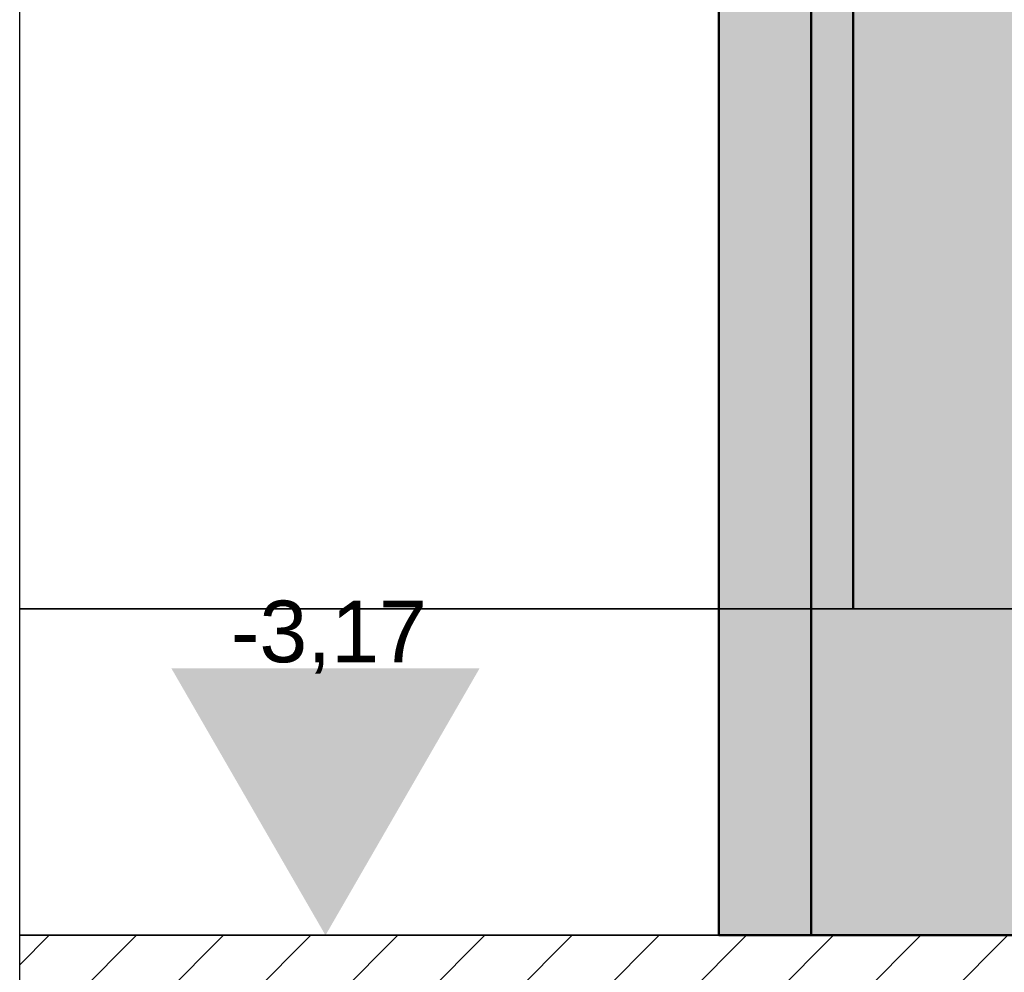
# Model space of a CAD drawing. Extents: x -459 to 541, y -543 to 550.
# Tile 3 of 256: x -283 to -251, y 2 to 33. Entities that reach past the tile are written whole.
import ezdxf

# ---------------------------------------------------------------- set-up
doc = ezdxf.new("R2010")
doc.units = 0
doc.layers.get('0').update_dxf_attribs({"lineweight": 35})
doc.layers.add('_3d_View_', color=7, linetype='Continuous')
for name, color, linetype, lineweight, true_color in [('A_Innenwand-A07ALC2Q1N', 7, 'Continuous', 35, 0x80ff80), ('A_RFB+FFB-A07ALC2T1N', 7, 'Continuous', 35, 0xb2b200), ('X_Geometrie', 3, 'Continuous', 50, 0x00ff00), ('X_Geometrie-Shading', 3, 'Continuous', 50, 0x00ff00), ('X_Mass', 7, 'Continuous', 25, 0x0080ff), ('X_Text', 2, 'Continuous', 35, 0xffff00)]:
    doc.layers.add(name, color=color, linetype=linetype, lineweight=lineweight, true_color=true_color)
doc.styles.get("Standard").update_dxf_attribs({"font": 'arial.ttf'})

# ---------------------------------------------------------------- blocks, each defined once
blk = doc.blocks.new('3D-Ansicht-A07ALAKN1N', base_point=(-283.141, -11.04))
at = {"layer": 'X_Geometrie-Shading', "color": 251, "true_color": 0x484848}
blk.add_solid([(-260.451, 3.489), (-260.025, 3.489), (-260.451, 46.489), (-260.025, 46.489)], dxfattribs=at)
at = {"layer": 'X_Geometrie-Shading', "color": 251, "true_color": 0x585858}
blk.add_solid([(-260.025, 3.489), (-258.776, 3.489), (-260.025, 46.489), (-258.776, 46.489)], dxfattribs=at)
at = {"layer": 'X_Geometrie-Shading', "color": 251, "true_color": 0x666666}
blk.add_solid([(-258.776, 3.489), (-256.79, 3.489), (-258.776, 46.489), (-256.79, 46.489)], dxfattribs=at)
at = {"layer": 'X_Geometrie-Shading', "color": 14, "true_color": 0x900000}
blk.add_solid([(-257.451, 3.489), (-257.127, 3.489), (-257.451, 46.489), (-257.127, 46.489)], dxfattribs=at)
at = {"layer": 'X_Geometrie-Shading', "color": 14, "true_color": 0xb00000}
blk.add_solid([(-257.127, 3.489), (-256.178, 3.489), (-257.127, 46.489), (-256.178, 46.489)], dxfattribs=at)
at = {"layer": 'X_Geometrie-Shading', "color": 8, "true_color": 0x727272}
for points in [[(-256.231, 46.489), (-256.79, 46.489), (-256.231, 3.489), (-256.79, 3.489)], [(-255.928, 46.489), (-256.231, 46.489), (-255.928, 3.489), (-256.231, 3.489)], [(-255.928, 3.489), (-254.201, 3.489), (-255.928, 46.489), (-254.201, 46.489)]]:
    blk.add_solid(points, dxfattribs=at)
at = {"layer": 'X_Geometrie-Shading', "color": 12, "true_color": 0xcd0000}
blk.add_solid([(-256.178, 3.489), (-254.669, 3.489), (-256.178, 46.489), (-254.669, 46.489)], dxfattribs=at)
at = {"layer": 'X_Geometrie-Shading', "color": 12, "true_color": 0xe40000}
blk.add_solid([(-254.669, 3.489), (-252.701, 3.489), (-254.669, 46.489), (-252.701, 46.489)], dxfattribs=at)
at = {"layer": 'X_Geometrie-Shading', "color": 8, "true_color": 0x7b7b7b}
blk.add_solid([(-254.201, 3.489), (-251.186, 3.489), (-254.201, 46.489), (-251.186, 46.489)], dxfattribs=at)
at = {"layer": 'X_Geometrie-Shading', "color": 1, "true_color": 0xf50000}
blk.add_solid([(-252.701, 3.489), (-250.41, 3.489), (-252.701, 46.489), (-250.41, 46.489)], dxfattribs=at)
at = {"layer": 'X_Geometrie-Shading', "color": 8, "true_color": 0x7f7f7f}
blk.add_solid([(-250.481, 46.489), (-251.186, 46.489), (-250.481, 3.489), (-251.186, 3.489)], dxfattribs=at)
blk = doc.blocks.new('Höhenangabe-A07ALAQZ1N', base_point=(-278.216, 3.489))
at = {"color": 0, "linetype": 'ByBlock', "lineweight": -2, "ltscale": 0.25}
blk.add_solid([(-273.216, 3.489), (-278.216, 12.15), (-268.216, 12.15)], dxfattribs=at)
at = {"color": 0, "linetype": 'ByBlock', "lineweight": -2, "ltscale": 0.25, "insert": (-276.291, 14.35), "char_height": 2, "attachment_point": 1}
blk.add_mtext('{\\fArial;-3,17}', dxfattribs=at)
blk = doc.blocks.new('Referenz-A07ALD1B1N', base_point=(-283.141, -11.04))
at = {"layer": 'A_Innenwand-A07ALC2Q1N', "color": 0, "linetype": 'ByBlock', "ltscale": 0.35}
for p, q in [((-256.097, 60.489), (-256.097, 14.089)), ((-256.074, 60.489), (-256.074, 14.089)), ((-256.074, 60.489), (-256.074, 14.089)), ((-256.074, 14.089), (-283.141, 14.089)), ((-256.097, 14.089), (-240.513, 14.089)), ((-256.097, 14.089), (-256.097, 14.089)), ((-256.074, 14.089), (-256.074, 14.089))]:
    blk.add_line(p, q, dxfattribs=at)
at = {"layer": 'A_RFB+FFB-A07ALC2T1N', "color": 0, "linetype": 'ByBlock', "ltscale": 0.35}
for p, q in [((-188.492, 14.089), (-283.141, 14.089)), ((-283.141, 3.489), (-188.492, 3.489)), ((-283.141, 3.489), (-188.492, 3.489))]:
    blk.add_line(p, q, dxfattribs=at)
at = {"layer": 'A_RFB+FFB-A07ALC2T1N', "color": 0, "linetype": 'ByBlock', "lineweight": 18, "ltscale": 0.18}
for p, q in [((-283.141, -8.784), (-270.868, 3.489)), ((-283.141, -5.956), (-273.696, 3.489)), ((-283.141, -3.127), (-276.525, 3.489)), ((-283.141, -0.299), (-279.353, 3.489)), ((-283.141, 2.53), (-282.182, 3.489)), ((-282.569, -11.04), (-268.04, 3.489)), ((-279.741, -11.04), (-265.211, 3.489)), ((-276.912, -11.04), (-262.383, 3.489)), ((-274.084, -11.04), (-259.554, 3.489)), ((-271.255, -11.04), (-256.726, 3.489)), ((-268.427, -11.04), (-253.897, 3.489)), ((-265.598, -11.04), (-251.069, 3.489))]:
    blk.add_line(p, q, dxfattribs=at)
blk = doc.blocks.new('Zylinder-A07ALD1H1N', base_point=(-257.451, 3.489))
at = {"color": 0, "linetype": 'ByBlock', "lineweight": -2, "ltscale": 0.5}
for p, q in [((-257.451, 46.489), (-257.451, 3.489)), ((-257.451, 46.489), (-251.886, 46.489)), ((-251.886, 46.489), (-244.016, 46.489)), ((-244.016, 46.489), (-238.451, 46.489)), ((-238.451, 3.489), (-238.451, 46.489)), ((-257.451, 3.489), (-251.886, 3.489)), ((-251.886, 3.489), (-244.016, 3.489)), ((-244.016, 3.489), (-238.451, 3.489))]:
    blk.add_line(p, q, dxfattribs=at)
blk = doc.blocks.new('Zylinder-A07ALD1J1N', base_point=(-260.451, 3.489))
at = {"color": 0, "linetype": 'ByBlock', "lineweight": -2, "ltscale": 0.5}
for p, q in [((-260.451, 46.489), (-260.451, 3.489)), ((-260.451, 46.489), (-253.129, 46.489)), ((-253.129, 46.489), (-242.773, 46.489)), ((-242.773, 46.489), (-235.451, 46.489)), ((-235.451, 3.489), (-235.451, 46.489)), ((-260.451, 3.489), (-253.129, 3.489)), ((-253.129, 3.489), (-242.773, 3.489)), ((-242.773, 3.489), (-235.451, 3.489))]:
    blk.add_line(p, q, dxfattribs=at)
blk = doc.blocks.new('Einzeiliger Text-A07ALD1R1N', base_point=(-265.237, 14.089))
at = {"color": 0, "lineweight": -2}
for p, q in [((-265.237, 14.089), (-262.837, 14.089)), ((-262.837, 14.089), (-265.237, 14.089)), ((-265.237, 14.089), (-265.237, 14.089)), ((-262.837, 14.089), (-262.837, 14.089))]:
    blk.add_line(p, q, dxfattribs=at)
blk = doc.blocks.new('3D-Ansicht-Rahmen-A07ALD301N', base_point=(-283.141, -11.04))
at = {"color": 0, "linetype": 'ByBlock', "lineweight": -2, "ltscale": 0.25}
blk.add_line((-283.141, -11.04), (-283.141, 66.795), dxfattribs=at)

msp = doc.modelspace()

# ---------------------------------------------------------------- block references
at = {"color": 251, "lineweight": 25, "ltscale": 0.25, "true_color": 0x585858}
msp.add_blockref('Referenz-A07ALD1B1N', (-283.141, -11.04), dxfattribs=at)
msp.add_blockref('3D-Ansicht-A07ALAKN1N', (-283.141, -11.04))
at = {"layer": '_3d_View_', "color": 7, "linetype": 'Continuous', "lineweight": 25}
msp.add_blockref('3D-Ansicht-Rahmen-A07ALD301N', (-283.141, -11.04), dxfattribs=at)
at = {"layer": 'X_Geometrie', "color": 8, "ltscale": 0.5, "true_color": 0x808080}
msp.add_blockref('Zylinder-A07ALD1J1N', (-260.451, 3.489), dxfattribs=at)
at = {"layer": 'X_Geometrie', "color": 1, "ltscale": 0.5, "true_color": 0xff0000}
msp.add_blockref('Zylinder-A07ALD1H1N', (-257.451, 3.489), dxfattribs=at)
at = {"layer": 'X_Mass', "color": 8, "ltscale": 0.25, "true_color": 0x808080}
msp.add_blockref('Höhenangabe-A07ALAQZ1N', (-278.216, 3.489), dxfattribs=at)
at = {"layer": 'X_Text', "ltscale": 0.35}
msp.add_blockref('Einzeiliger Text-A07ALD1R1N', (-265.237, 14.089), dxfattribs=at)

doc.saveas('drawing.dxf')
